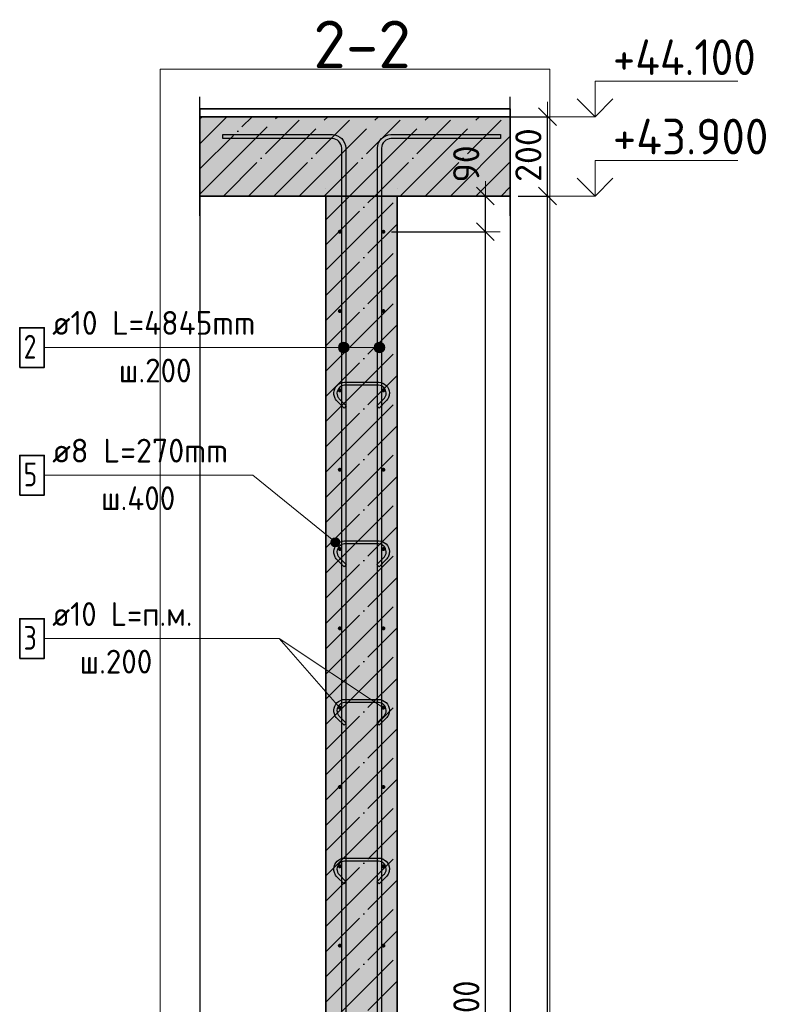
# Model space of a CAD drawing. Header units: millimetres. Extents: x 6386 to 94758, y 48049 to 71352.
# Tile 24 of 38: x 50815 to 52729, y 65252 to 67734. Entities that reach past the tile are written whole.
import ezdxf

# ---------------------------------------------------------------- set-up
doc = ezdxf.new("R2010")
doc.units = ezdxf.units.MM
doc.header["$PDMODE"] = 65
doc.linetypes.add('______11', pattern=[150, 120, -15, 0, -15])
doc.linetypes.add('______5', pattern=[330, 240, -30, 30, -30])
for name, color, linetype, lineweight in [('Standard', 7, 'Continuous', 25), ('Арм.стержн. вертикальными 1', 22, 'Continuous', 35), ('Арм.стержн.горизонт. 1', 180, 'Continuous', 35), ('Высотная отметка (окна)', 7, 'Continuous', 13), ('Высотная отметки_ общее', 7, 'Continuous', 13), ('Размерная линия_ общее', 7, 'Continuous', 13)]:
    doc.layers.add(name, color=color, linetype=linetype, lineweight=lineweight)
doc.layers.add('Арм.стержн.Стяжки', color=7, linetype='Continuous', lineweight=35, true_color=0x501e0f)
doc.styles.add('ISOCPEUR', font='ISOCPEUR')
doc.dimstyles.new('DIMSTYLE_3', dxfattribs={"dimtxt": 66, "dimasz": 75, "dimexe": 0, "dimexo": 0, "dimgap": 33, "dimtad": 2, "dimdec": 0, "dimrnd": 5, "dimzin": 12, "dimdsep": 46, "dimtxsty": 'ISOCPEUR', "dimblk1": 'ALL_ML_STRICH', "dimblk2": 'ALL_ML_STRICH', "dimsah": 1, "dimcen": 0, "dimclrd": 7, "dimclre": 256, "dimclrt": 7, "dimadec": 0, "dimazin": 0, "dimtfac": 1, "dimtdec": 0, "dimtix": 1, "dimtmove": 2, "dimatfit": 3, "dimfxl": 0, "dimtvp": 1.2, "dimtzin": 0, "dimlwd": 0, "dimlwe": -3, "dimarcsym": 0})
doc.dimstyles.new('DIMSTYLE_7', dxfattribs={"dimtxt": 66, "dimasz": 75, "dimexe": 0, "dimexo": 0, "dimgap": 33, "dimtad": 2, "dimdec": 0, "dimrnd": 5, "dimzin": 12, "dimdsep": 46, "dimtxsty": 'ISOCPEUR', "dimblk1": 'ALL_ML_STRICH', "dimblk2": 'ALL_ML_STRICH', "dimsah": 1, "dimcen": 0, "dimclrd": 7, "dimclre": 256, "dimclrt": 7, "dimadec": 0, "dimazin": 0, "dimtfac": 1, "dimtdec": 0, "dimtix": 1, "dimtmove": 2, "dimatfit": 3, "dimfxl": 0, "dimtzin": 0, "dimlwd": 0, "dimlwe": -3, "dimarcsym": 0})

# ---------------------------------------------------------------- blocks, each defined once
blk = doc.blocks.new('ALL_ML_STRICH')
at = {"color": 0, "linetype": 'ByBlock', "lineweight": -2}
for p, q in [((0, -0.5), (0, 0.5)), ((-1, 0), (0.5, 0)), ((-0.3, -0.3), (0.3, 0.3))]:
    blk.add_line(p, q, dxfattribs=at)
blk = doc.blocks.new('*D182')
at = {"layer": 'DEFPOINTS', "color": 7, "linetype": 'Continuous', "lineweight": 13, "transparency": 33554687}
for p in [(51731.4, 67199.6), (51731.4, 62999.6), (51988.4, 62999.6)]:
    blk.add_point(p, dxfattribs=at)
at = {"layer": 'Размерная линия_ общее', "color": 253, "linetype": 'Continuous', "lineweight": -2, "true_color": 0xa0a0a0, "transparency": 33554687}
for p, q in [((51751.4, 67199.6), (51988.4, 67199.6)), ((51751.4, 62999.6), (51988.4, 62999.6))]:
    blk.add_line(p, q, dxfattribs=at)
at = {"layer": 'Размерная линия_ общее', "color": 7, "linetype": 'Continuous', "lineweight": -2, "transparency": 33554687}
blk.add_line((51988.4, 62999.6), (51988.4, 67199.6), dxfattribs=at)
at = {"layer": 'Размерная линия_ общее', "color": 7, "linetype": 'Continuous', "lineweight": 13, "transparency": 33554687, "xscale": 75, "yscale": 75, "zscale": 75}
for p, rotation in [((51988.4, 67199.6), 90), ((51988.4, 62999.6), 270)]:
    blk.add_blockref('ALL_ML_STRICH', p, dxfattribs=dict(at, rotation=rotation))
at = {"layer": 'Размерная линия_ общее', "color": 7, "linetype": 'Continuous', "lineweight": 13, "transparency": 33554687, "insert": (51907.4, 64874.6), "char_height": 66, "width": 3.3, "attachment_point": 1, "rotation": 90, "line_spacing_factor": 0.60241, "style": 'ISOCPEUR'}
blk.add_mtext('\\W0.91;21х200=4200', dxfattribs=at)
blk = doc.blocks.new('*D183')
at = {"layer": 'DEFPOINTS', "color": 7, "linetype": 'Continuous', "lineweight": 13, "transparency": 33554687}
for p in [(51993.8, 67289.6), (51731.4, 67199.6), (51988.4, 67199.6)]:
    blk.add_point(p, dxfattribs=at)
at = {"layer": 'Размерная линия_ общее', "color": 253, "linetype": 'Continuous', "lineweight": -2, "true_color": 0xa0a0a0, "transparency": 33554687}
for p, q in [((51988.4, 67289.6), (51988.4, 67289.6)), ((51751.4, 67199.6), (51988.4, 67199.6))]:
    blk.add_line(p, q, dxfattribs=at)
at = {"layer": 'Размерная линия_ общее', "color": 7, "linetype": 'Continuous', "lineweight": -2, "transparency": 33554687}
blk.add_line((51988.4, 67199.6), (51988.4, 67289.6), dxfattribs=at)
at = {"layer": 'Размерная линия_ общее', "color": 7, "linetype": 'Continuous', "lineweight": 13, "transparency": 33554687, "xscale": 75, "yscale": 75, "zscale": 75}
for p, rotation in [((51988.4, 67289.6), 90), ((51988.4, 67199.6), 270)]:
    blk.add_blockref('ALL_ML_STRICH', p, dxfattribs=dict(at, rotation=rotation))
at = {"layer": 'Размерная линия_ общее', "color": 7, "linetype": 'Continuous', "lineweight": 13, "transparency": 33554687, "insert": (51940.1, 67370.6), "char_height": 66, "width": 132, "attachment_point": 5, "rotation": 90, "style": 'ISOCPEUR'}
blk.add_mtext('\\A1;{90}', dxfattribs=at)
blk = doc.blocks.new('*D184')
at = {"layer": 'DEFPOINTS', "color": 7, "linetype": 'Continuous', "lineweight": 13, "transparency": 33554687}
for p in [(52051.3, 67289.6), (51766.4, 62889.6), (52144.8, 62889.6)]:
    blk.add_point(p, dxfattribs=at)
at = {"layer": 'Размерная линия_ общее', "color": 253, "linetype": 'Continuous', "lineweight": -2, "true_color": 0xa0a0a0, "transparency": 33554687}
for p, q in [((52071.3, 67289.6), (52144.8, 67289.6)), ((51786.4, 62889.6), (52144.8, 62889.6))]:
    blk.add_line(p, q, dxfattribs=at)
at = {"layer": 'Размерная линия_ общее', "color": 7, "linetype": 'Continuous', "lineweight": -2, "transparency": 33554687}
blk.add_line((52144.8, 62889.6), (52144.8, 67289.6), dxfattribs=at)
at = {"layer": 'Размерная линия_ общее', "color": 7, "linetype": 'Continuous', "lineweight": 13, "transparency": 33554687, "xscale": 75, "yscale": 75, "zscale": 75}
for p, rotation in [((52144.8, 67289.6), 90), ((52144.8, 62889.6), 270)]:
    blk.add_blockref('ALL_ML_STRICH', p, dxfattribs=dict(at, rotation=rotation))
at = {"layer": 'Размерная линия_ общее', "color": 7, "linetype": 'Continuous', "lineweight": 13, "transparency": 33554687, "insert": (52096.8, 65086.3), "char_height": 66, "width": 264, "attachment_point": 5, "rotation": 90, "style": 'ISOCPEUR'}
blk.add_mtext('\\A1;{4400}', dxfattribs=at)
blk = doc.blocks.new('*D185')
at = {"layer": 'DEFPOINTS', "color": 7, "linetype": 'Continuous', "lineweight": 13, "transparency": 33554687}
for p in [(51766.4, 67489.6), (52051.3, 67289.6), (52144.8, 67289.6)]:
    blk.add_point(p, dxfattribs=at)
at = {"layer": 'Размерная линия_ общее', "color": 253, "linetype": 'Continuous', "lineweight": -2, "true_color": 0xa0a0a0, "transparency": 33554687}
for p, q in [((51786.4, 67489.6), (52144.8, 67489.6)), ((52071.3, 67289.6), (52144.8, 67289.6))]:
    blk.add_line(p, q, dxfattribs=at)
at = {"layer": 'Размерная линия_ общее', "color": 7, "linetype": 'Continuous', "lineweight": -2, "transparency": 33554687}
blk.add_line((52144.8, 67289.6), (52144.8, 67489.6), dxfattribs=at)
at = {"layer": 'Размерная линия_ общее', "color": 7, "linetype": 'Continuous', "lineweight": 13, "transparency": 33554687, "xscale": 75, "yscale": 75, "zscale": 75}
for p, rotation in [((52144.8, 67489.6), 90), ((52144.8, 67289.6), 270)]:
    blk.add_blockref('ALL_ML_STRICH', p, dxfattribs=dict(at, rotation=rotation))
at = {"layer": 'Размерная линия_ общее', "color": 7, "linetype": 'Continuous', "lineweight": 13, "transparency": 33554687, "insert": (52096.8, 67392.9), "char_height": 66, "width": 198, "attachment_point": 5, "rotation": 90, "style": 'ISOCPEUR'}
blk.add_mtext('\\A1;{200}', dxfattribs=at)
blk = doc.blocks.new('COMPLEX_ELEVATIONDIM_2')
at = {"layer": 'Высотная отметки_ общее', "color": 7, "linetype": 'Continuous', "lineweight": 13, "transparency": 33554687}
for p, q in [((52264.8, 67489.6), (52264.8, 67579.6)), ((52264.8, 67579.6), (52624.8, 67579.6)), ((52264.8, 67489.6), (52219.8, 67534.6)), ((52264.8, 67489.6), (52309.8, 67534.6)), ((52264.8, 67489.6), (52158.7, 67489.6)), ((52264.8, 67489.6), (52264.8, 67489.6)), ((52264.8, 67489.6), (52264.8, 67489.6)), ((52264.8, 67489.6), (52264.8, 67489.6)), ((52264.8, 67489.6), (52264.8, 67489.6)), ((52264.8, 67289.6), (52264.8, 67379.6)), ((52264.8, 67379.6), (52624.8, 67379.6)), ((52264.8, 67289.6), (52219.8, 67334.6)), ((52264.8, 67289.6), (52309.8, 67334.6)), ((52264.8, 67289.6), (52158.7, 67289.6)), ((52264.8, 67289.6), (52264.8, 67289.6)), ((52264.8, 67289.6), (52264.8, 67289.6)), ((52264.8, 67289.6), (52264.8, 67289.6)), ((52264.8, 67289.6), (52264.8, 67289.6)), ((52264.8, 62889.6), (52264.8, 62979.6)), ((52264.8, 62979.6), (52624.8, 62979.6)), ((52264.8, 62889.6), (52219.8, 62934.6)), ((52264.8, 62889.6), (52309.8, 62934.6)), ((52264.8, 62889.6), (52264.8, 62889.6)), ((52264.8, 62889.6), (52264.8, 62889.6)), ((52264.8, 62889.6), (52264.8, 62889.6)), ((52264.8, 62889.6), (52264.8, 62889.6))]:
    blk.add_line(p, q, dxfattribs=at)
blk.add_lwpolyline([(52264.8, 62889.6), (52204.8, 62889.6), (52204.8, 62889.6), (52158.7, 62889.6)], dxfattribs=at)
at = {"layer": 'Высотная отметки_ общее', "color": 7, "linetype": 'Continuous', "lineweight": 13, "transparency": 33554687, "char_height": 90, "attachment_point": 7, "style": 'ISOCPEUR'}
for s, insert, width in [('\\W0.92;+44.100', (52309.8, 67594.6), 446.051), ('\\W0.96;+43.900', (52309.8, 67394.6), 456.775), ('\\W0.96;+39.500', (52309.8, 62994.6), 447.716)]:
    blk.add_mtext(s, dxfattribs=dict(at, insert=insert, width=width))

msp = doc.modelspace()

# ---------------------------------------------------------------- hatches: boundary and pattern name
at = {"linetype": 'Continuous', "lineweight": -3, "transparency": 33554687}
msp.add_hatch(color=9, dxfattribs=at).paths.add_polyline_path([(51268.8, 67489.6), (51268.8, 67289.6), (52051.3, 67289.6), (52051.3, 67489.6)])
at = {"layer": 'Арм.стержн. вертикальными 1', "linetype": 'Continuous', "lineweight": 13, "transparency": 33554687}
for points in [[(51619.8, 66900.9), (51619.8, 66914.4), (51617.9, 66907.7)], [(51619.8, 66914.4), (51624.7, 66896.1), (51624.7, 66919.3)], [(51619.8, 66914.4), (51619.8, 66900.9), (51624.7, 66896.1)], [(51624.7, 66919.3), (51631.4, 66894.2), (51631.4, 66921.2)], [(51624.7, 66919.3), (51624.7, 66896.1), (51631.4, 66894.2)], [(51631.4, 66921.2), (51631.4, 66894.2), (51638.2, 66896.1)], [(51631.4, 66921.2), (51638.2, 66896.1), (51638.2, 66919.3)], [(51638.2, 66919.3), (51638.2, 66896.1), (51643, 66900.9)], [(51638.2, 66919.3), (51643, 66900.9), (51643, 66914.4)], [(51643, 66914.4), (51643, 66900.9), (51644.9, 66907.7)], [(51709.8, 66900.9), (51709.8, 66914.4), (51707.9, 66907.7)], [(51709.8, 66914.4), (51714.7, 66896.1), (51714.7, 66919.3)], [(51709.8, 66914.4), (51709.8, 66900.9), (51714.7, 66896.1)], [(51714.7, 66919.3), (51721.4, 66894.2), (51721.4, 66921.2)], [(51714.7, 66919.3), (51714.7, 66896.1), (51721.4, 66894.2)], [(51721.4, 66921.2), (51721.4, 66894.2), (51728.2, 66896.1)], [(51721.4, 66921.2), (51728.2, 66896.1), (51728.2, 66919.3)], [(51728.2, 66919.3), (51728.2, 66896.1), (51733, 66900.9)], [(51728.2, 66919.3), (51733, 66900.9), (51733, 66914.4)], [(51733, 66914.4), (51733, 66900.9), (51734.9, 66907.7)]]:
    msp.add_hatch(color=7, dxfattribs=at).paths.add_polyline_path(points)
at = {"layer": 'Арм.стержн.горизонт. 1', "linetype": 'Continuous', "lineweight": 50, "transparency": 33554687}
for points in [[(51626.4, 67199.6), (51626, 67201.5), (51625, 67203.1), (51623.3, 67204.2), (51621.4, 67204.6), (51619.5, 67204.2), (51617.9, 67203.1), (51616.8, 67201.5), (51616.4, 67199.6), (51616.8, 67197.7), (51617.9, 67196.1), (51619.5, 67195), (51621.4, 67194.6), (51623.3, 67195), (51625, 67196.1), (51626, 67197.7)], [(51736.4, 67199.6), (51736, 67201.5), (51735, 67203.1), (51733.3, 67204.2), (51731.4, 67204.6), (51729.5, 67204.2), (51727.9, 67203.1), (51726.8, 67201.5), (51726.4, 67199.6), (51726.8, 67197.7), (51727.9, 67196.1), (51729.5, 67195), (51731.4, 67194.6), (51733.3, 67195), (51735, 67196.1), (51736, 67197.7)], [(51626.4, 66999.6), (51626, 67001.5), (51625, 67003.1), (51623.3, 67004.2), (51621.4, 67004.6), (51619.5, 67004.2), (51617.9, 67003.1), (51616.8, 67001.5), (51616.4, 66999.6), (51616.8, 66997.7), (51617.9, 66996.1), (51619.5, 66995), (51621.4, 66994.6), (51623.3, 66995), (51625, 66996.1), (51626, 66997.7)], [(51736.4, 66999.6), (51736, 67001.5), (51735, 67003.1), (51733.3, 67004.2), (51731.4, 67004.6), (51729.5, 67004.2), (51727.9, 67003.1), (51726.8, 67001.5), (51726.4, 66999.6), (51726.8, 66997.7), (51727.9, 66996.1), (51729.5, 66995), (51731.4, 66994.6), (51733.3, 66995), (51735, 66996.1), (51736, 66997.7)], [(51626.4, 66799.6), (51626, 66801.5), (51625, 66803.1), (51623.3, 66804.2), (51621.4, 66804.6), (51619.5, 66804.2), (51617.9, 66803.1), (51616.8, 66801.5), (51616.4, 66799.6), (51616.8, 66797.7), (51617.9, 66796.1), (51619.5, 66795), (51621.4, 66794.6), (51623.3, 66795), (51625, 66796.1), (51626, 66797.7)], [(51736.4, 66799.6), (51736, 66801.5), (51735, 66803.1), (51733.3, 66804.2), (51731.4, 66804.6), (51729.5, 66804.2), (51727.9, 66803.1), (51726.8, 66801.5), (51726.4, 66799.6), (51726.8, 66797.7), (51727.9, 66796.1), (51729.5, 66795), (51731.4, 66794.6), (51733.3, 66795), (51735, 66796.1), (51736, 66797.7)], [(51626.4, 66599.6), (51626, 66601.5), (51625, 66603.1), (51623.3, 66604.2), (51621.4, 66604.6), (51619.5, 66604.2), (51617.9, 66603.1), (51616.8, 66601.5), (51616.4, 66599.6), (51616.8, 66597.7), (51617.9, 66596.1), (51619.5, 66595), (51621.4, 66594.6), (51623.3, 66595), (51625, 66596.1), (51626, 66597.7)], [(51736.4, 66599.6), (51736, 66601.5), (51735, 66603.1), (51733.3, 66604.2), (51731.4, 66604.6), (51729.5, 66604.2), (51727.9, 66603.1), (51726.8, 66601.5), (51726.4, 66599.6), (51726.8, 66597.7), (51727.9, 66596.1), (51729.5, 66595), (51731.4, 66594.6), (51733.3, 66595), (51735, 66596.1), (51736, 66597.7)], [(51626.4, 66399.6), (51626, 66401.5), (51625, 66403.1), (51623.3, 66404.2), (51621.4, 66404.6), (51619.5, 66404.2), (51617.9, 66403.1), (51616.8, 66401.5), (51616.4, 66399.6), (51616.8, 66397.7), (51617.9, 66396.1), (51619.5, 66395), (51621.4, 66394.6), (51623.3, 66395), (51625, 66396.1), (51626, 66397.7)], [(51736.4, 66399.6), (51736, 66401.5), (51735, 66403.1), (51733.3, 66404.2), (51731.4, 66404.6), (51729.5, 66404.2), (51727.9, 66403.1), (51726.8, 66401.5), (51726.4, 66399.6), (51726.8, 66397.7), (51727.9, 66396.1), (51729.5, 66395), (51731.4, 66394.6), (51733.3, 66395), (51735, 66396.1), (51736, 66397.7)], [(51626.4, 66199.6), (51626, 66201.5), (51625, 66203.1), (51623.3, 66204.2), (51621.4, 66204.6), (51619.5, 66204.2), (51617.9, 66203.1), (51616.8, 66201.5), (51616.4, 66199.6), (51616.8, 66197.7), (51617.9, 66196.1), (51619.5, 66195), (51621.4, 66194.6), (51623.3, 66195), (51625, 66196.1), (51626, 66197.7)], [(51736.4, 66199.6), (51736, 66201.5), (51735, 66203.1), (51733.3, 66204.2), (51731.4, 66204.6), (51729.5, 66204.2), (51727.9, 66203.1), (51726.8, 66201.5), (51726.4, 66199.6), (51726.8, 66197.7), (51727.9, 66196.1), (51729.5, 66195), (51731.4, 66194.6), (51733.3, 66195), (51735, 66196.1), (51736, 66197.7)], [(51626.4, 65999.6), (51626, 66001.5), (51625, 66003.1), (51623.3, 66004.2), (51621.4, 66004.6), (51619.5, 66004.2), (51617.9, 66003.1), (51616.8, 66001.5), (51616.4, 65999.6), (51616.8, 65997.7), (51617.9, 65996.1), (51619.5, 65995), (51621.4, 65994.6), (51623.3, 65995), (51625, 65996.1), (51626, 65997.7)], [(51736.4, 65999.6), (51736, 66001.5), (51735, 66003.1), (51733.3, 66004.2), (51731.4, 66004.6), (51729.5, 66004.2), (51727.9, 66003.1), (51726.8, 66001.5), (51726.4, 65999.6), (51726.8, 65997.7), (51727.9, 65996.1), (51729.5, 65995), (51731.4, 65994.6), (51733.3, 65995), (51735, 65996.1), (51736, 65997.7)], [(51626.4, 65799.6), (51626, 65801.5), (51625, 65803.1), (51623.3, 65804.2), (51621.4, 65804.6), (51619.5, 65804.2), (51617.9, 65803.1), (51616.8, 65801.5), (51616.4, 65799.6), (51616.8, 65797.7), (51617.9, 65796.1), (51619.5, 65795), (51621.4, 65794.6), (51623.3, 65795), (51625, 65796.1), (51626, 65797.7)], [(51736.4, 65799.6), (51736, 65801.5), (51735, 65803.1), (51733.3, 65804.2), (51731.4, 65804.6), (51729.5, 65804.2), (51727.9, 65803.1), (51726.8, 65801.5), (51726.4, 65799.6), (51726.8, 65797.7), (51727.9, 65796.1), (51729.5, 65795), (51731.4, 65794.6), (51733.3, 65795), (51735, 65796.1), (51736, 65797.7)], [(51626.4, 65599.6), (51626, 65601.5), (51625, 65603.1), (51623.3, 65604.2), (51621.4, 65604.6), (51619.5, 65604.2), (51617.9, 65603.1), (51616.8, 65601.5), (51616.4, 65599.6), (51616.8, 65597.7), (51617.9, 65596.1), (51619.5, 65595), (51621.4, 65594.6), (51623.3, 65595), (51625, 65596.1), (51626, 65597.7)], [(51736.4, 65599.6), (51736, 65601.5), (51735, 65603.1), (51733.3, 65604.2), (51731.4, 65604.6), (51729.5, 65604.2), (51727.9, 65603.1), (51726.8, 65601.5), (51726.4, 65599.6), (51726.8, 65597.7), (51727.9, 65596.1), (51729.5, 65595), (51731.4, 65594.6), (51733.3, 65595), (51735, 65596.1), (51736, 65597.7)], [(51626.4, 65399.6), (51626, 65401.5), (51625, 65403.1), (51623.3, 65404.2), (51621.4, 65404.6), (51619.5, 65404.2), (51617.9, 65403.1), (51616.8, 65401.5), (51616.4, 65399.6), (51616.8, 65397.7), (51617.9, 65396.1), (51619.5, 65395), (51621.4, 65394.6), (51623.3, 65395), (51625, 65396.1), (51626, 65397.7)], [(51736.4, 65399.6), (51736, 65401.5), (51735, 65403.1), (51733.3, 65404.2), (51731.4, 65404.6), (51729.5, 65404.2), (51727.9, 65403.1), (51726.8, 65401.5), (51726.4, 65399.6), (51726.8, 65397.7), (51727.9, 65396.1), (51729.5, 65395), (51731.4, 65394.6), (51733.3, 65395), (51735, 65396.1), (51736, 65397.7)]]:
    msp.add_hatch(color=4, dxfattribs=at).paths.add_polyline_path(points)
at = {"layer": 'Арм.стержн.Стяжки', "linetype": 'Continuous', "lineweight": 13, "transparency": 33554687}
for points in [[(51599.4, 66418.2), (51606.5, 66426.9), (51601.7, 66423.6)], [(51606.5, 66426.9), (51599.4, 66418.2), (51600, 66412.5)], [(51606.5, 66426.9), (51600, 66412.5), (51612.2, 66427.5)], [(51612.2, 66427.5), (51600, 66412.5), (51603.3, 66407.8)], [(51612.2, 66427.5), (51603.3, 66407.8), (51617.5, 66425.2)], [(51617.5, 66425.2), (51603.3, 66407.8), (51608.7, 66405.4)], [(51617.5, 66425.2), (51608.7, 66405.4), (51620.9, 66420.4)], [(51620.9, 66420.4), (51608.7, 66405.4), (51614.4, 66406)], [(51620.9, 66420.4), (51614.4, 66406), (51621.5, 66414.7)], [(51621.5, 66414.7), (51614.4, 66406), (51619.2, 66409.4)]]:
    msp.add_hatch(color=7, dxfattribs=at).paths.add_polyline_path(points)
at = {"layer": 'Размерная линия_ общее', "linetype": 'Continuous', "lineweight": -3, "true_color": 0xc7c7c7, "transparency": 33554687}
msp.add_hatch(color=9, dxfattribs=at).paths.add_polyline_path([(51586.4, 67289.6), (51586.4, 62889.6), (51766.4, 62889.6), (51766.4, 67289.6)])

# ---------------------------------------------------------------- linework, layer by layer
at = {"color": 7, "linetype": 'Continuous', "lineweight": 25, "transparency": 33554687}
for p, q in [((51268.8, 67239.6), (51268.8, 67539.6)), ((52051.3, 67239.6), (52051.3, 67539.6)), ((51586.4, 67289.6), (51766.4, 67289.6))]:
    msp.add_line(p, q, dxfattribs=at)
at = {"color": 253, "linetype": '______11', "lineweight": -3, "true_color": 0xababab, "transparency": 33554687}
for p, q in [((51268.8, 67485.1), (51273.3, 67489.6)), ((51268.8, 67357.8), (51400.6, 67489.6)), ((51327.9, 67289.6), (51527.9, 67489.6)), ((51455.1, 67289.6), (51655.1, 67489.6)), ((51582.4, 67289.6), (51782.4, 67489.6)), ((51709.7, 67289.6), (51909.7, 67489.6)), ((51837, 67289.6), (52037, 67489.6)), ((51964.3, 67289.6), (52051.3, 67376.6))]:
    msp.add_line(p, q, dxfattribs=at)
at = {"color": 253, "linetype": '______5', "lineweight": -3, "true_color": 0xababab, "transparency": 33554687}
for p, q in [((51268.8, 67421.4), (51336.9, 67489.6)), ((51268.8, 67294.1), (51464.2, 67489.6)), ((51391.5, 67289.6), (51591.5, 67489.6)), ((51518.8, 67289.6), (51718.8, 67489.6)), ((51646.1, 67289.6), (51846.1, 67489.6)), ((51773.3, 67289.6), (51973.3, 67489.6)), ((51900.6, 67289.6), (52051.3, 67440.3)), ((52027.9, 67289.6), (52051.3, 67313))]:
    msp.add_line(p, q, dxfattribs=at)
at = {"color": 7, "linetype": 'Continuous', "lineweight": 35, "transparency": 33554687}
for p, q in [((52051.3, 67489.6), (51268.8, 67489.6)), ((51268.8, 67289.6), (51586.4, 67289.6)), ((51766.4, 67289.6), (52051.3, 67289.6))]:
    msp.add_line(p, q, dxfattribs=at)
at = {"layer": 'Standard', "color": 52, "linetype": 'Continuous', "lineweight": -3, "transparency": 33554687}
for p, q in [((51268.8, 67509.6), (51268.8, 62849.6)), ((51268.8, 67509.6), (51268.8, 62849.6)), ((51268.8, 67509.6), (52051.3, 67509.6)), ((52051.3, 67509.6), (51268.8, 67509.6)), ((52051.3, 67509.6), (52051.3, 62849.6)), ((52051.3, 67509.6), (52051.3, 62849.6))]:
    msp.add_line(p, q, dxfattribs=at)
at = {"layer": 'Standard', "color": 7, "linetype": 'Continuous', "lineweight": 13, "transparency": 33554687}
msp.add_lwpolyline([(51168.8, 62749.6), (52151.3, 62749.6), (52151.3, 67609.6), (51168.8, 67609.6), (51168.8, 62749.6)], dxfattribs=at)
at = {"layer": 'Арм.стержн. вертикальными 1', "color": 7, "linetype": 'Continuous', "lineweight": 13, "transparency": 33554687}
for p, q in [((50876.6, 66907.7), (51486.6, 66907.7)), ((51486.6, 66907.7), (51631.4, 66907.7)), ((51486.6, 66907.7), (51721.4, 66907.7)), ((51617.9, 66907.7), (51617.9, 66907.7)), ((51631.4, 66921.2), (51631.4, 66921.2)), ((51644.9, 66907.7), (51644.9, 66907.7)), ((51707.9, 66907.7), (51707.9, 66907.7)), ((51721.4, 66921.2), (51721.4, 66921.2)), ((51734.9, 66907.7), (51734.9, 66907.7)), ((51631.4, 66894.2), (51631.4, 66894.2)), ((51721.4, 66894.2), (51721.4, 66894.2))]:
    msp.add_line(p, q, dxfattribs=at)
at = {"layer": 'Арм.стержн. вертикальными 1', "color": 4, "linetype": 'Continuous', "lineweight": 25, "transparency": 33554687}
for points in [[(51626.4, 62889.6), (51626.4, 67410.6), (51625.8, 67415.1), (51624.3, 67419.7), (51621.9, 67423.9), (51619.1, 67427.3), (51615.7, 67430.1), (51611.5, 67432.5), (51606.9, 67434), (51602.4, 67434.6), (51326.4, 67434.6), (51326.4, 67444.6), (51603.1, 67444.6), (51609.2, 67443.8), (51615.5, 67441.7), (51621.4, 67438.4), (51626.2, 67434.4), (51630.2, 67429.6), (51633.5, 67423.7), (51635.6, 67417.4), (51636.4, 67411.3), (51636.4, 62889.6), (51626.4, 62889.6)], [(51716.4, 62889.6), (51716.4, 67411.3), (51717.3, 67417.4), (51719.4, 67423.7), (51722.6, 67429.6), (51726.7, 67434.4), (51731.5, 67438.4), (51737.3, 67441.7), (51743.7, 67443.8), (51749.8, 67444.6), (52026.4, 67444.6), (52026.4, 67434.6), (51750.5, 67434.6), (51745.9, 67434), (51741.4, 67432.5), (51737.2, 67430.1), (51733.8, 67427.3), (51730.9, 67423.9), (51728.6, 67419.7), (51727.1, 67415.1), (51726.4, 67410.6), (51726.4, 62889.6), (51716.4, 62889.6)]]:
    msp.add_lwpolyline(points, dxfattribs=at)
at = {"layer": 'Арм.стержн. вертикальными 1', "color": 7, "linetype": 'Continuous', "lineweight": 35, "transparency": 33554687}
msp.add_lwpolyline([(50814.6, 66857.7), (50876.6, 66857.7), (50876.6, 66957.7), (50814.6, 66957.7), (50814.6, 66857.7)], dxfattribs=at)
at = {"layer": 'Арм.стержн. вертикальными 1', "color": 7, "linetype": 'Continuous', "lineweight": 13, "transparency": 33554687}
for centre in [(51631.4, 66907.7), (51721.4, 66907.7)]:
    msp.add_circle(centre, 13.5, dxfattribs=at)
at = {"layer": 'Арм.стержн.горизонт. 1', "color": 52, "linetype": 'Continuous', "lineweight": 25, "transparency": 33554687}
for p, q in [((51586.4, 67309.6), (51586.4, 67309.6)), ((51766.4, 67309.6), (51766.4, 67309.6))]:
    msp.add_line(p, q, dxfattribs=at)
at = {"layer": 'Арм.стержн.горизонт. 1', "color": 7, "linetype": 'Continuous', "lineweight": 13, "transparency": 33554687}
for p, q in [((50876.6, 66173.7), (51468.6, 66173.7)), ((51468.6, 66173.7), (51621.4, 65999.6))]:
    msp.add_line(p, q, dxfattribs=at)
at = {"layer": 'Арм.стержн.горизонт. 1', "color": 7, "linetype": 'Continuous', "lineweight": 35, "transparency": 33554687}
msp.add_lwpolyline([(50814.6, 66123.7), (50876.6, 66123.7), (50876.6, 66223.7), (50814.6, 66223.7), (50814.6, 66123.7)], dxfattribs=at)
at = {"layer": 'Арм.стержн.Стяжки', "color": 7, "linetype": 'Continuous', "lineweight": 13, "transparency": 33554687}
for p, q in [((50876.6, 66585.7), (51402.6, 66585.7)), ((51402.6, 66585.7), (51610.4, 66416.5)), ((51601.7, 66423.6), (51601.7, 66423.6)), ((51617.5, 66425.2), (51617.5, 66425.2)), ((51619.2, 66409.4), (51619.2, 66409.4)), ((51603.3, 66407.8), (51603.3, 66407.8))]:
    msp.add_line(p, q, dxfattribs=at)
at = {"layer": 'Арм.стержн.Стяжки', "color": 40, "linetype": 'Continuous', "lineweight": 25, "transparency": 33554687}
for points in [[(51715, 66760.7), (51732.8, 66778.6), (51734.1, 66780), (51735.2, 66781.6), (51736.1, 66783.2), (51736.9, 66784.8), (51737.5, 66786.6), (51738, 66788.4), (51738.3, 66790.2), (51738.4, 66792.1), (51738.4, 66793.2), (51737.9, 66796.9), (51736.7, 66800.5), (51734.8, 66803.9), (51732.6, 66806.6), (51729.8, 66808.9), (51726.5, 66810.8), (51722.8, 66812), (51719.2, 66812.5), (51633.7, 66812.5), (51630, 66812), (51626.4, 66810.8), (51623, 66808.9), (51620.3, 66806.6), (51618, 66803.9), (51616.1, 66800.5), (51614.9, 66796.9), (51614.4, 66793.2), (51614.4, 66792.1), (51614.6, 66790.2), (51614.9, 66788.4), (51615.3, 66786.6), (51616, 66784.8), (51616.7, 66783.2), (51617.7, 66781.6), (51618.8, 66780), (51620, 66778.6), (51637.9, 66760.7), (51632.2, 66755.1), (51614.2, 66773.1), (51612.5, 66775.1), (51611, 66777.2), (51609.6, 66779.4), (51608.6, 66781.8), (51607.7, 66784.2), (51607, 66786.7), (51606.6, 66789.3), (51606.4, 66791.8), (51606.4, 66793.8), (51607.1, 66798.7), (51608.8, 66803.8), (51611.4, 66808.4), (51614.6, 66812.3), (51618.5, 66815.5), (51623.1, 66818.1), (51628.2, 66819.8), (51633.1, 66820.5), (51719.7, 66820.5), (51724.6, 66819.8), (51729.7, 66818.1), (51734.4, 66815.5), (51738.2, 66812.3), (51741.5, 66808.4), (51744.1, 66803.8), (51745.7, 66798.7), (51746.4, 66793.8), (51746.4, 66791.8), (51746.2, 66789.3), (51745.8, 66786.7), (51745.2, 66784.2), (51744.3, 66781.8), (51743.2, 66779.4), (51741.9, 66777.2), (51740.4, 66775.1), (51738.7, 66773.1), (51720.6, 66755.1), (51715, 66760.7)], [(51715, 66360.7), (51732.8, 66378.6), (51734.1, 66380), (51735.2, 66381.6), (51736.1, 66383.2), (51736.9, 66384.8), (51737.5, 66386.6), (51738, 66388.4), (51738.3, 66390.2), (51738.4, 66392.1), (51738.4, 66393.2), (51737.9, 66396.9), (51736.7, 66400.5), (51734.8, 66403.9), (51732.6, 66406.6), (51729.8, 66408.9), (51726.5, 66410.8), (51722.8, 66412), (51719.2, 66412.5), (51633.7, 66412.5), (51630, 66412), (51626.4, 66410.8), (51623, 66408.9), (51620.3, 66406.6), (51618, 66403.9), (51616.1, 66400.5), (51614.9, 66396.9), (51614.4, 66393.2), (51614.4, 66392.1), (51614.6, 66390.2), (51614.9, 66388.4), (51615.3, 66386.6), (51616, 66384.8), (51616.7, 66383.2), (51617.7, 66381.6), (51618.8, 66380), (51620, 66378.6), (51637.9, 66360.7), (51632.2, 66355.1), (51614.2, 66373.1), (51612.5, 66375.1), (51611, 66377.2), (51609.6, 66379.4), (51608.6, 66381.8), (51607.7, 66384.2), (51607, 66386.7), (51606.6, 66389.3), (51606.4, 66391.8), (51606.4, 66393.8), (51607.1, 66398.7), (51608.8, 66403.8), (51611.4, 66408.4), (51614.6, 66412.3), (51618.5, 66415.5), (51623.1, 66418.1), (51628.2, 66419.8), (51633.1, 66420.5), (51719.7, 66420.5), (51724.6, 66419.8), (51729.7, 66418.1), (51734.4, 66415.5), (51738.2, 66412.3), (51741.5, 66408.4), (51744.1, 66403.8), (51745.7, 66398.7), (51746.4, 66393.8), (51746.4, 66391.8), (51746.2, 66389.3), (51745.8, 66386.7), (51745.2, 66384.2), (51744.3, 66381.8), (51743.2, 66379.4), (51741.9, 66377.2), (51740.4, 66375.1), (51738.7, 66373.1), (51720.6, 66355.1), (51715, 66360.7)], [(51715, 65960.7), (51732.8, 65978.6), (51734.1, 65980), (51735.2, 65981.6), (51736.1, 65983.2), (51736.9, 65984.8), (51737.5, 65986.6), (51738, 65988.4), (51738.3, 65990.2), (51738.4, 65992.1), (51738.4, 65993.2), (51737.9, 65996.9), (51736.7, 66000.5), (51734.8, 66003.9), (51732.6, 66006.6), (51729.8, 66008.9), (51726.5, 66010.8), (51722.8, 66012), (51719.2, 66012.5), (51633.7, 66012.5), (51630, 66012), (51626.4, 66010.8), (51623, 66008.9), (51620.3, 66006.6), (51618, 66003.9), (51616.1, 66000.5), (51614.9, 65996.9), (51614.4, 65993.2), (51614.4, 65992.1), (51614.6, 65990.2), (51614.9, 65988.4), (51615.3, 65986.6), (51616, 65984.8), (51616.7, 65983.2), (51617.7, 65981.6), (51618.8, 65980), (51620, 65978.6), (51637.9, 65960.7), (51632.2, 65955.1), (51614.2, 65973.1), (51612.5, 65975.1), (51611, 65977.2), (51609.6, 65979.4), (51608.6, 65981.8), (51607.7, 65984.2), (51607, 65986.7), (51606.6, 65989.3), (51606.4, 65991.8), (51606.4, 65993.8), (51607.1, 65998.7), (51608.8, 66003.8), (51611.4, 66008.4), (51614.6, 66012.3), (51618.5, 66015.5), (51623.1, 66018.1), (51628.2, 66019.8), (51633.1, 66020.5), (51719.7, 66020.5), (51724.6, 66019.8), (51729.7, 66018.1), (51734.4, 66015.5), (51738.2, 66012.3), (51741.5, 66008.4), (51744.1, 66003.8), (51745.7, 65998.7), (51746.4, 65993.8), (51746.4, 65991.8), (51746.2, 65989.3), (51745.8, 65986.7), (51745.2, 65984.2), (51744.3, 65981.8), (51743.2, 65979.4), (51741.9, 65977.2), (51740.4, 65975.1), (51738.7, 65973.1), (51720.6, 65955.1), (51715, 65960.7)], [(51715, 65560.7), (51732.8, 65578.6), (51734.1, 65580), (51735.2, 65581.6), (51736.1, 65583.2), (51736.9, 65584.8), (51737.5, 65586.6), (51738, 65588.4), (51738.3, 65590.2), (51738.4, 65592.1), (51738.4, 65593.2), (51737.9, 65596.9), (51736.7, 65600.5), (51734.8, 65603.9), (51732.6, 65606.6), (51729.8, 65608.9), (51726.5, 65610.8), (51722.8, 65612), (51719.2, 65612.5), (51633.7, 65612.5), (51630, 65612), (51626.4, 65610.8), (51623, 65608.9), (51620.3, 65606.6), (51618, 65603.9), (51616.1, 65600.5), (51614.9, 65596.9), (51614.4, 65593.2), (51614.4, 65592.1), (51614.6, 65590.2), (51614.9, 65588.4), (51615.3, 65586.6), (51616, 65584.8), (51616.7, 65583.2), (51617.7, 65581.6), (51618.8, 65580), (51620, 65578.6), (51637.9, 65560.7), (51632.2, 65555.1), (51614.2, 65573.1), (51612.5, 65575.1), (51611, 65577.2), (51609.6, 65579.4), (51608.6, 65581.8), (51607.7, 65584.2), (51607, 65586.7), (51606.6, 65589.3), (51606.4, 65591.8), (51606.4, 65593.8), (51607.1, 65598.7), (51608.8, 65603.8), (51611.4, 65608.4), (51614.6, 65612.3), (51618.5, 65615.5), (51623.1, 65618.1), (51628.2, 65619.8), (51633.1, 65620.5), (51719.7, 65620.5), (51724.6, 65619.8), (51729.7, 65618.1), (51734.4, 65615.5), (51738.2, 65612.3), (51741.5, 65608.4), (51744.1, 65603.8), (51745.7, 65598.7), (51746.4, 65593.8), (51746.4, 65591.8), (51746.2, 65589.3), (51745.8, 65586.7), (51745.2, 65584.2), (51744.3, 65581.8), (51743.2, 65579.4), (51741.9, 65577.2), (51740.4, 65575.1), (51738.7, 65573.1), (51720.6, 65555.1), (51715, 65560.7)]]:
    msp.add_lwpolyline(points, dxfattribs=at)
at = {"layer": 'Арм.стержн.Стяжки', "color": 7, "linetype": 'Continuous', "lineweight": 35, "transparency": 33554687}
msp.add_lwpolyline([(50814.6, 66535.7), (50876.6, 66535.7), (50876.6, 66635.7), (50814.6, 66635.7), (50814.6, 66535.7)], dxfattribs=at)
at = {"layer": 'Арм.стержн.Стяжки', "color": 7, "linetype": 'Continuous', "lineweight": 13, "transparency": 33554687}
msp.add_circle((51610.4, 66416.5), 11.3, dxfattribs=at)
at = {"layer": 'Высотная отметка (окна)', "color": 7, "linetype": 'Continuous', "lineweight": 13, "transparency": 33554687}
msp.add_line((51731.4, 65999.6), (51468.6, 66173.7), dxfattribs=at)
at = {"layer": 'Размерная линия_ общее', "color": 253, "linetype": '______11', "lineweight": -3, "true_color": 0xababab, "transparency": 33554687}
for p, q in [((51586.4, 67166.3), (51709.7, 67289.6)), ((51586.4, 67039.1), (51766.4, 67219.1)), ((51586.4, 66911.8), (51766.4, 67091.8)), ((51586.4, 66784.5), (51766.4, 66964.5)), ((51586.4, 66657.2), (51766.4, 66837.2)), ((51586.4, 66529.9), (51766.4, 66709.9)), ((51586.4, 66402.7), (51766.4, 66582.7)), ((51586.4, 66275.4), (51766.4, 66455.4)), ((51586.4, 66148.1), (51766.4, 66328.1)), ((51586.4, 66020.8), (51766.4, 66200.8)), ((51586.4, 65893.5), (51766.4, 66073.5)), ((51586.4, 65766.3), (51766.4, 65946.3)), ((51586.4, 65639), (51766.4, 65819)), ((51586.4, 65511.7), (51766.4, 65691.7)), ((51586.4, 65384.4), (51766.4, 65564.4)), ((51586.4, 65257.1), (51766.4, 65437.1)), ((51586.4, 65129.9), (51766.4, 65309.9))]:
    msp.add_line(p, q, dxfattribs=at)
at = {"layer": 'Размерная линия_ общее', "color": 253, "linetype": '______5', "lineweight": -3, "true_color": 0xababab, "transparency": 33554687}
for p, q in [((51586.4, 67230), (51646.1, 67289.6)), ((51586.4, 67102.7), (51766.4, 67282.7)), ((51586.4, 66975.4), (51766.4, 67155.4)), ((51586.4, 66848.1), (51766.4, 67028.1)), ((51586.4, 66720.9), (51766.4, 66900.9)), ((51586.4, 66593.6), (51766.4, 66773.6)), ((51586.4, 66466.3), (51766.4, 66646.3)), ((51586.4, 66339), (51766.4, 66519)), ((51586.4, 66211.7), (51766.4, 66391.7)), ((51586.4, 66084.5), (51766.4, 66264.5)), ((51586.4, 65957.2), (51766.4, 66137.2)), ((51586.4, 65829.9), (51766.4, 66009.9)), ((51586.4, 65702.6), (51766.4, 65882.6)), ((51586.4, 65575.3), (51766.4, 65755.3)), ((51586.4, 65448.1), (51766.4, 65628.1)), ((51586.4, 65320.8), (51766.4, 65500.8)), ((51586.4, 65193.5), (51766.4, 65373.5))]:
    msp.add_line(p, q, dxfattribs=at)
at = {"layer": 'Размерная линия_ общее', "color": 7, "linetype": 'Continuous', "lineweight": 35, "transparency": 33554687}
for p, q in [((51766.4, 67289.6), (51586.4, 67289.6)), ((51586.4, 67289.6), (51586.4, 62889.6)), ((51766.4, 62889.6), (51766.4, 67289.6))]:
    msp.add_line(p, q, dxfattribs=at)

# ---------------------------------------------------------------- block references
at = {"layer": 'Высотная отметки_ общее', "color": 7, "linetype": 'Continuous', "lineweight": 13, "transparency": 33554687}
msp.add_blockref('COMPLEX_ELEVATIONDIM_2', (0, 0), dxfattribs=at)

# ---------------------------------------------------------------- texts
at = {"layer": 'Standard', "color": 7, "linetype": 'Continuous', "lineweight": 13, "transparency": 33554687, "insert": (51554.8, 67612.1), "char_height": 120, "width": 306.783, "attachment_point": 7, "style": 'ISOCPEUR'}
msp.add_mtext('\\A1;{\\fISOCPEUR|i0|b0;\\H120.000000;\\W1.000000;\\C7;2-2}\\P', dxfattribs=at)
at = {"layer": 'Арм.стержн. вертикальными 1', "color": 7, "linetype": 'Continuous', "lineweight": 25, "transparency": 33554687, "char_height": 60, "attachment_point": 7, "style": 'ISOCPEUR'}
for s, insert, width in [('\\W0.96;ø10 L=4845mm ', (50896.6, 66939.7), 598.554), ('\\W0.78;2', (50824.6, 66879.7), 65.281), ('\\W0.95;ш.200 ', (51064.6, 66819.7), 262.399)]:
    msp.add_mtext(s, dxfattribs=dict(at, insert=insert, width=width))
at = {"layer": 'Арм.стержн.горизонт. 1', "color": 7, "linetype": 'Continuous', "lineweight": 25, "transparency": 33554687, "char_height": 60, "attachment_point": 7, "style": 'ISOCPEUR'}
for s, insert, width in [('\\W0.94;ø10 L=п.м.', (50896.6, 66205.7), 399.966), ('\\W0.78;3', (50824.6, 66145.7), 65.281), ('\\W0.95;ш.200 ', (50965.6, 66085.7), 262.399)]:
    msp.add_mtext(s, dxfattribs=dict(at, insert=insert, width=width))
at = {"layer": 'Арм.стержн.Стяжки', "color": 7, "linetype": 'Continuous', "lineweight": 25, "transparency": 33554687, "char_height": 60, "attachment_point": 7, "style": 'ISOCPEUR'}
for s, insert, width in [('\\W0.98;ø8 L=270mm ', (50896.6, 66617.7), 515.053), ('\\W0.78;5', (50824.6, 66557.7), 65.281), ('\\W0.95;ш.400 ', (51019.6, 66497.7), 268.447)]:
    msp.add_mtext(s, dxfattribs=dict(at, insert=insert, width=width))

# ---------------------------------------------------------------- dimensions: what is measured, and where the dimension line sits
at = {"layer": 'Размерная линия_ общее', "color": 7, "linetype": 'Continuous', "lineweight": 13, "transparency": 33554687}
for base, p1, p2, dimstyle, picture, middle in [((52144.8, 67489.6), (52071.3, 67289.6), (51786.4, 67489.6), 'DIMSTYLE_7', '*D185', (52096.8, 67392.9)), ((51988.4, 67289.6), (51751.4, 67199.6), (51988.4, 67289.6), 'DIMSTYLE_3', '*D183', (51940.1, 67370.6)), ((52144.8, 67289.6), (51786.4, 62889.6), (52071.3, 67289.6), 'DIMSTYLE_7', '*D184', (52096.8, 65086.3))]:
    dim = msp.add_linear_dim(base=base, p1=p1, p2=p2, angle=90, dimstyle=dimstyle, override={"dimpost": '<>', "dimclrd": 7, "dimclre": 253, "dimclrt": 7, "dimlwd": 0, "dimlwe": 65533}, dxfattribs=at)
    dim.commit()
    dim.dimension.update_dxf_attribs({"geometry": picture, "text_midpoint": middle, "dimtype": 160})
dim = msp.add_linear_dim(base=(51988.4, 67199.6), p1=(51751.4, 62999.6), p2=(51751.4, 67199.6), angle=90, text='\\W0.91;21х200=4200', dimstyle='DIMSTYLE_7', override={"dimpost": '<>', "dimclrd": 7, "dimclre": 253, "dimclrt": 7, "dimlwd": 0, "dimlwe": 65533}, dxfattribs=at)
dim.commit()
dim.dimension.update_dxf_attribs({"geometry": '*D182', "text_midpoint": (51955.4, 65099.6), "dimtype": 160})

doc.saveas('drawing.dxf')
